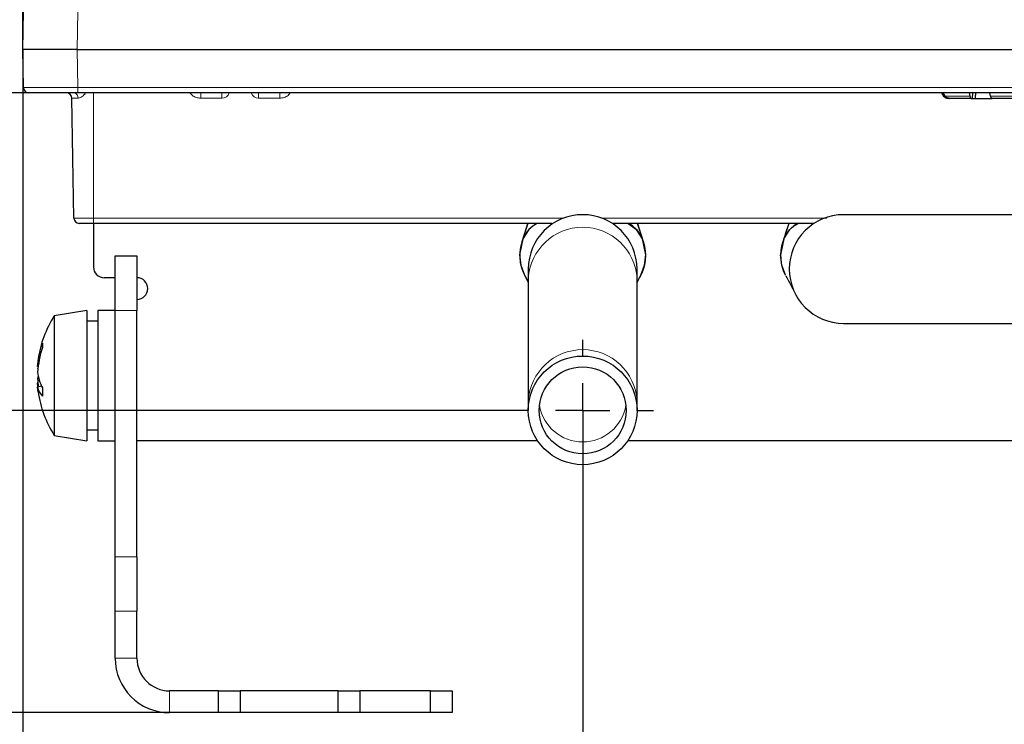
# Paper-space layout 'Blatt3' of a CAD drawing. Header units: millimetres. Extents: x 5 to 418, y 2 to 292.
# Tile 3 of 36: x 147 to 207, y 100 to 143. Entities that reach past the tile are written whole.
import ezdxf

# ---------------------------------------------------------------- set-up
doc = ezdxf.new("R2010")
doc.units = ezdxf.units.MM
doc.layers.add('SLD-0', color=7, linetype='Continuous')
doc.styles.add('SLDTEXTSTYLE0', font='TXT', dxfattribs={"width": 0.605})
doc.dimstyles.new('SLDDIMSTYLE5', dxfattribs={"dimtxt": 3.5, "dimasz": 3.302, "dimexe": 0, "dimexo": 0.0625, "dimgap": 0.875, "dimtad": 1, "dimlfac": 1.5, "dimrnd": 1e-09, "dimzin": 12, "dimdsep": 46, "dimtxsty": 'SLDTEXTSTYLE0', "dimsah": 1, "dimcen": 0.09, "dimadec": 0, "dimazin": 3, "dimtfac": 1, "dimtofl": 0, "dimtmove": 0, "dimatfit": 3, "dimfxl": 1, "dimfrac": 2, "dimtolj": 1, "dimtzin": 12, "dimarcsym": 0})

# ---------------------------------------------------------------- blocks, each defined once
blk = doc.blocks.new('_D_12')
at = {"layer": 'SLD-0', "color": 7}
for p, q in [((146.79, 140.933), (146.79, 271.389)), ((312.79, 140.933), (312.79, 271.389)), ((146.79, 270.389), (312.79, 270.389))]:
    blk.add_line(p, q, dxfattribs=at)
for points in [[(146.79, 270.389), (150.092, 269.881), (150.092, 270.897)], [(312.79, 270.389), (309.488, 270.897), (309.488, 269.881)]]:
    blk.add_solid(points, dxfattribs=at)
at = {"layer": 'SLD-0', "color": 7, "insert": (225.779, 274.901), "char_height": 3.5, "attachment_point": 1, "style": 'SLDTEXTSTYLE0'}
blk.add_mtext('249', dxfattribs=at)
blk = doc.blocks.new('_D_13')
at = {"layer": 'SLD-0', "color": 7}
for p, q in [((150.163, 138.266), (134.476, 138.266)), ((135.476, 138.266), (135.476, 118.8)), ((176.79, 118.8), (134.476, 118.8))]:
    blk.add_line(p, q, dxfattribs=at)
for points in [[(135.476, 138.266), (134.968, 134.964), (135.984, 134.964)], [(135.476, 118.8), (135.984, 122.102), (134.968, 122.102)]]:
    blk.add_solid(points, dxfattribs=at)
at = {"layer": 'SLD-0', "color": 7, "insert": (130.965, 123.854), "char_height": 3.5, "attachment_point": 1, "rotation": 90, "style": 'SLDTEXTSTYLE0'}
blk.add_mtext('29,2', dxfattribs=at)
blk = doc.blocks.new('_D_14')
at = {"layer": 'SLD-0', "color": 7}
for p, q in [((176.79, 118.8), (134.476, 118.8)), ((135.476, 118.8), (135.476, 100.266)), ((167.456, 100.266), (134.476, 100.266))]:
    blk.add_line(p, q, dxfattribs=at)
for points in [[(135.476, 118.8), (134.968, 115.498), (135.984, 115.498)], [(135.476, 100.266), (135.984, 103.568), (134.968, 103.568)]]:
    blk.add_solid(points, dxfattribs=at)
at = {"layer": 'SLD-0', "color": 7, "insert": (130.965, 104.854), "char_height": 3.5, "attachment_point": 1, "rotation": 90, "style": 'SLDTEXTSTYLE0'}
blk.add_mtext('27,8', dxfattribs=at)
blk = doc.blocks.new('_D_15')
at = {"layer": 'SLD-0', "color": 7}
for p, q in [((150.163, 138.266), (121.486, 138.266)), ((122.486, 138.266), (122.486, 100.266)), ((160.123, 100.266), (121.486, 100.266))]:
    blk.add_line(p, q, dxfattribs=at)
for centre, start, end in [((119.801, 116.569), 63.43495, 116.56505), ((119.801, 121.964), 243.43495, 296.56505)]:
    blk.add_arc(centre, 6.006, start, end, dxfattribs=at)
for points in [[(122.486, 138.266), (121.978, 134.964), (122.994, 134.964)], [(122.486, 100.266), (122.994, 103.568), (121.978, 103.568)]]:
    blk.add_solid(points, dxfattribs=at)
at = {"layer": 'SLD-0', "color": 7, "insert": (117.975, 116.593), "char_height": 3.5, "attachment_point": 1, "rotation": 90, "style": 'SLDTEXTSTYLE0'}
blk.add_mtext('57', dxfattribs=at)
blk = doc.blocks.new('_D_16')
at = {"layer": 'SLD-0', "color": 7}
for p, q in [((146.79, 140.933), (146.79, 89.266)), ((181.123, 114.466), (181.123, 89.266)), ((146.79, 90.266), (181.123, 90.266))]:
    blk.add_line(p, q, dxfattribs=at)
for points in [[(146.79, 90.266), (150.092, 89.758), (150.092, 90.774)], [(181.123, 90.266), (177.821, 90.774), (177.821, 89.758)]]:
    blk.add_solid(points, dxfattribs=at)
at = {"layer": 'SLD-0', "color": 7, "insert": (159.278, 94.778), "char_height": 3.5, "attachment_point": 1, "style": 'SLDTEXTSTYLE0'}
blk.add_mtext('51,5', dxfattribs=at)
blk = doc.blocks.new('_D_17')
at = {"layer": 'SLD-0', "color": 7}
for p, q in [((181.123, 118.8), (181.123, 89.266)), ((229.123, 118.8), (229.123, 89.266)), ((181.123, 90.266), (229.123, 90.266))]:
    blk.add_line(p, q, dxfattribs=at)
for centre, start, end in [((207.821, 92.952), 153.43495, 206.56505), ((202.425, 92.952), 333.43495, 26.56505)]:
    blk.add_arc(centre, 6.006, start, end, dxfattribs=at)
for points in [[(181.123, 90.266), (184.425, 89.758), (184.425, 90.774)], [(229.123, 90.266), (225.821, 90.774), (225.821, 89.758)]]:
    blk.add_solid(points, dxfattribs=at)
at = {"layer": 'SLD-0', "color": 7, "insert": (202.45, 94.778), "char_height": 3.5, "attachment_point": 1, "style": 'SLDTEXTSTYLE0'}
blk.add_mtext('72', dxfattribs=at)
blk = doc.blocks.new('_D_19')
at = {"layer": 'SLD-0', "color": 7}
for p, q in [((146.79, 140.933), (146.79, 77.53)), ((229.123, 118.8), (229.123, 77.53)), ((146.79, 78.53), (229.123, 78.53))]:
    blk.add_line(p, q, dxfattribs=at)
for points in [[(146.79, 78.53), (150.092, 78.022), (150.092, 79.038)], [(229.123, 78.53), (225.821, 79.038), (225.821, 78.022)]]:
    blk.add_solid(points, dxfattribs=at)
at = {"layer": 'SLD-0', "color": 7, "insert": (181.941, 83.042), "char_height": 3.5, "attachment_point": 1, "style": 'SLDTEXTSTYLE0'}
blk.add_mtext('123,5', dxfattribs=at)
blk = doc.blocks.new('_D_20')
at = {"layer": 'SLD-0', "color": 7}
for p, q in [((189.779, 258.2), (121.486, 258.2)), ((122.486, 138.266), (122.486, 258.2)), ((147.164, 138.266), (121.486, 138.266))]:
    blk.add_line(p, q, dxfattribs=at)
for points in [[(122.486, 258.2), (121.978, 254.898), (122.994, 254.898)], [(122.486, 138.266), (122.994, 141.568), (121.978, 141.568)]]:
    blk.add_solid(points, dxfattribs=at)
at = {"layer": 'SLD-0', "color": 7, "insert": (117.975, 192.217), "char_height": 3.5, "attachment_point": 1, "rotation": 90, "style": 'SLDTEXTSTYLE0'}
blk.add_mtext('179,9', dxfattribs=at)
blk = doc.blocks.new('SW_CENTERMARKSYMBOL_6')
at = {"layer": 'SLD-0', "color": 0}
for p, q in [((0, 3.333), (0, 4.333)), ((0, 0), (0, 1.667)), ((-3.333, 0), (-4.333, 0)), ((0, 0), (-1.667, 0)), ((0, 0), (0, -1.667)), ((0, 0), (1.667, 0)), ((3.333, 0), (4.333, 0)), ((0, -3.333), (0, -4.333))]:
    blk.add_line(p, q, dxfattribs=at)

psp = doc.layouts.new('Blatt3')

# ---------------------------------------------------------------- linework, layer by layer
at = {"color": 7, "linetype": 'Continuous', "lineweight": 25}
for p, q in [((146.7898, 140.9331), (146.8306, 143.2723)), ((150.1226, 140.9331), (146.7898, 140.9331)), ((146.8306, 138.594), (146.7898, 140.9331)), ((150.1226, 140.9331), (234.1231, 140.9331)), ((150.1635, 138.2665), (147.1639, 138.2665)), ((234.1231, 138.2665), (150.1635, 138.2665)), ((175.7261, 138.2665), (175.7331, 138.2665)), ((203.1235, 138.2665), (203.2573, 138.0753)), ((203.1987, 138.2665), (203.3295, 138.0753)), ((203.3309, 138.0753), (203.2001, 138.2665)), ((204.8262, 138.2665), (204.8678, 138.0753)), ((205.0289, 137.9331), (205.0428, 138.2665)), ((206.1377, 138.0753), (206.0961, 138.2665)), ((149.9237, 130.594), (149.7955, 137.9389)), ((203.5964, 137.9331), (203.5304, 137.9331)), ((203.5978, 137.9331), (203.5964, 137.9331)), ((204.9531, 137.9331), (203.5978, 137.9331)), ((204.9531, 137.9331), (205.0289, 137.9331)), ((205.0342, 137.9331), (205.2014, 137.9331)), ((205.2014, 137.9331), (206.223, 137.9331)), ((208.4215, 137.9331), (206.223, 137.9331)), ((213.1231, 130.7998), (197.1231, 130.7998)), ((151.1231, 130.2665), (150.257, 130.2665)), ((151.1231, 130.2665), (151.1231, 127.5998)), ((178.5318, 130.2665), (151.1231, 130.2665)), ((177.7677, 130.2665), (177.3904, 129.1288)), ((177.8154, 129.8857), (177.4565, 129.3283)), ((177.5484, 129.6037), (177.7682, 130.2665)), ((178.0701, 130.1112), (177.8154, 129.8857)), ((178.3225, 130.2665), (178.0701, 130.1112)), ((179.3145, 130.2665), (179.3136, 130.2665)), ((183.0185, 130.2665), (182.9317, 130.2665)), ((194.5318, 130.2665), (183.7145, 130.2665)), ((184.1761, 130.1112), (183.9238, 130.2664)), ((184.4308, 129.8857), (184.1761, 130.1112)), ((184.7898, 129.3283), (184.4308, 129.8857)), ((184.4781, 130.2665), (184.6979, 129.6037)), ((184.8559, 129.1288), (184.4786, 130.2665)), ((193.7677, 130.2665), (193.3904, 129.1288)), ((193.4565, 129.3283), (193.8154, 129.8857)), ((193.7682, 130.2665), (193.5484, 129.6037)), ((193.8154, 129.8857), (194.0701, 130.1112)), ((194.3225, 130.2664), (194.0701, 130.1112)), ((195.3444, 130.2665), (195.2278, 130.2665)), ((177.4565, 129.3283), (177.2566, 128.344)), ((177.4761, 129.3541), (177.5484, 129.6037)), ((184.6979, 129.6037), (184.7702, 129.3541)), ((184.9897, 128.344), (184.7898, 129.3283)), ((193.4565, 129.3283), (193.2566, 128.344)), ((193.5484, 129.6037), (193.4761, 129.3541)), ((152.4565, 128.2665), (153.7898, 128.2665)), ((152.4565, 124.9331), (152.4565, 128.2665)), ((153.7898, 128.2665), (153.7898, 124.9331)), ((177.2566, 128.344), (177.3263, 127.7136)), ((184.92, 127.7136), (184.9897, 128.344)), ((193.3263, 127.7136), (193.2566, 128.344)), ((177.3263, 127.7136), (177.5585, 127.0891)), ((177.7898, 127.4665), (177.7898, 126.8839)), ((184.4565, 126.8839), (184.4565, 127.4665)), ((184.6878, 127.0891), (184.92, 127.7136)), ((193.5585, 127.0891), (193.3263, 127.7136)), ((152.4565, 126.9331), (151.7898, 126.9331)), ((177.5796, 127.0493), (177.7898, 126.6585)), ((177.7898, 126.8839), (177.7898, 119.3823)), ((184.4565, 126.6585), (184.667, 127.05)), ((184.4565, 119.3823), (184.4565, 126.8839)), ((150.7231, 124.9331), (148.7231, 124.5998)), ((148.7231, 124.5998), (148.7231, 119.1802)), ((150.7231, 124.9331), (150.7231, 119.0208)), ((152.4565, 124.9331), (151.3898, 124.9331)), ((151.3898, 124.9331), (151.3898, 119.0208)), ((152.4565, 109.8135), (152.4565, 124.9331)), ((153.7898, 109.8135), (153.7898, 124.9331)), ((151.3898, 124.2665), (150.7231, 124.2665)), ((197.1231, 124.1331), (213.1231, 124.1331)), ((147.7497, 121.6247), (147.6959, 121.6363)), ((147.6959, 121.4989), (147.7064, 121.6341)), ((147.6979, 121.4292), (147.6959, 121.4296)), ((147.7194, 121.3961), (147.6959, 121.3994)), ((147.7765, 120.7308), (147.6959, 120.7256)), ((147.6989, 120.3941), (147.6959, 120.3936)), ((147.7031, 120.3686), (147.6959, 120.3673)), ((147.6959, 120.3673), (147.7064, 120.2322)), ((147.9419, 120.283), (147.6959, 120.2299)), ((148.7231, 119.1802), (148.7231, 117.2665)), ((150.7231, 119.0208), (150.7231, 116.9331)), ((151.3898, 119.0208), (151.3898, 116.9331)), ((177.7898, 119.3823), (177.7898, 118.7998)), ((184.4565, 118.7998), (184.4565, 119.3823)), ((148.7231, 117.2665), (150.7231, 116.9331)), ((150.7231, 117.5998), (151.3898, 117.5998)), ((151.3898, 116.9331), (152.4565, 116.9331)), ((178.3615, 116.9331), (153.7898, 116.9331)), ((226.3615, 116.9331), (183.8848, 116.9331)), ((152.4565, 106.4801), (152.4565, 109.8135)), ((153.7898, 109.8135), (153.7898, 106.4801)), ((152.4565, 103.5998), (152.4565, 106.4801)), ((153.7898, 103.5998), (153.7898, 106.4801)), ((158.7898, 101.5998), (155.7898, 101.5998)), ((158.7898, 100.2665), (158.7898, 101.5998)), ((158.7898, 101.5998), (160.1231, 101.5998)), ((160.1231, 101.5998), (160.1231, 100.2665)), ((166.1231, 101.5998), (160.1231, 101.5998)), ((166.1231, 100.2665), (166.1231, 101.5998)), ((166.1231, 101.5998), (167.4565, 101.5998)), ((167.4565, 101.5998), (167.4565, 100.2665)), ((171.7898, 101.5998), (167.4565, 101.5998)), ((171.7898, 100.2665), (171.7898, 101.5998)), ((171.7898, 101.5998), (173.1231, 101.5998)), ((173.1231, 101.5998), (173.1231, 100.2665)), ((158.7898, 100.2665), (155.7898, 100.2665)), ((160.1231, 100.2665), (158.7898, 100.2665)), ((166.1231, 100.2665), (160.1231, 100.2665)), ((167.4565, 100.2665), (166.1231, 100.2665)), ((171.7898, 100.2665), (167.4565, 100.2665)), ((173.1231, 100.2665), (171.7898, 100.2665))]:
    psp.add_line(p, q, dxfattribs=at)
at = {"color": 7, "linetype": 'Continuous', "lineweight": 18}
for p, q in [((150.1635, 143.2723), (150.1226, 140.9331)), ((150.1226, 140.9331), (150.1635, 138.594)), ((150.1635, 138.594), (234.1231, 138.594)), ((150.1635, 138.594), (150.1635, 138.2665)), ((151.1231, 138.2665), (151.1231, 130.594)), ((157.7008, 138.2665), (157.7008, 137.9389)), ((158.9966, 138.2665), (158.9966, 137.9389)), ((161.2497, 137.9389), (161.2497, 138.2665)), ((162.5454, 137.9389), (162.5454, 138.2665)), ((150.1782, 137.9389), (149.7955, 137.9389)), ((158.9966, 137.9389), (157.7008, 137.9389)), ((162.5454, 137.9389), (161.2497, 137.9389)), ((203.3295, 138.0753), (203.2573, 138.0753)), ((204.8678, 138.0753), (203.3309, 138.0753)), ((208.6051, 138.0753), (206.1377, 138.0753)), ((149.9237, 130.594), (151.1231, 130.594)), ((151.1231, 130.594), (179.97, 130.594)), ((151.1231, 130.2665), (151.1231, 130.594)), ((182.2763, 130.594), (196.0884, 130.594)), ((153.7898, 124.9331), (152.4565, 124.9331)), ((152.4565, 109.8135), (153.7898, 109.8135)), ((153.7898, 106.4801), (152.4565, 106.4801)), ((153.7898, 103.5998), (152.4565, 103.5998)), ((155.7898, 101.5998), (155.7898, 100.2665))]:
    psp.add_line(p, q, dxfattribs=at)
at = {"color": 7, "linetype": 'Continuous', "lineweight": 25, "flags": 128}
for points in [[(183.9208, 130.2665), (184.4258, 129.885), (184.7702, 129.3541)], [(147.7302, 121.4855), (147.7124, 121.4919), (147.6959, 121.4989)], [(147.6959, 121.3994), (147.7124, 121.3536), (147.7143, 121.3492)], [(147.7282, 120.9331), (147.7124, 120.8456), (147.6959, 120.7256)], [(147.6959, 120.4668), (147.7124, 120.5126), (147.7143, 120.517)], [(147.7152, 120.2341), (147.7124, 120.2629), (147.6959, 120.4668)], [(147.7282, 119.9457), (147.7124, 120.0649), (147.6959, 120.2299)]]:
    psp.add_lwpolyline(points, dxfattribs=at)
at = {"color": 7, "linetype": 'Continuous', "lineweight": 25}
for radius in [3.3333, 2.6667]:
    psp.add_circle((181.1231, 118.7998), radius, dxfattribs=at)
for centre, radius, start, end in [((147.1639, 138.5998), 0.3333, 181, 270), ((149.4622, 137.9331), 0.3333, 1, 90), ((203.5304, 138.2665), 0.3333, 215, 270), ((150.257, 130.5998), 0.3333, 181, 270), ((181.1231, 127.4665), 3.3333, 0, 180), ((197.1231, 127.4665), 3.3333, 90, 270), ((179.8898, 128.2998), 2.6333, 161.650892, 217.110976), ((182.3565, 128.2998), 2.6333, 328.81141, 18.349108), ((195.8898, 128.2998), 2.6333, 161.650892, 207.564256), ((151.7898, 127.5998), 0.6667, 180, 270), ((153.7898, 126.2665), 0.6667, 270, 90), ((154.4919, 120.9331), 6.8354, 147.559613, 171.694381), ((152.1099, 121.2804), 4.4283, 158.302915, 175.390302), ((153.902, 120.6935), 6.2222, 161.676112, 175.879605), ((149.5632, 122.7837), 1.5736, 175.117602, 184.882398), ((150.5515, 121.4926), 2.8772, 187.02691, 207.324398), ((153.7779, 121.1569), 6.0973, 184.05594, 188.634246), ((148.7396, 120.4414), 1.065, 191.456728, 225.659695), ((153.2931, 119.9258), 5.3035, 177.34082, 182.65918), ((154.4919, 120.9331), 6.8354, 188.305619, 212.440387), ((155.7898, 103.5998), 3.3333, 180, 270), ((155.7898, 103.5998), 2, 180, 270)]:
    psp.add_arc(centre, radius, start, end, dxfattribs=at)
at = {"color": 7, "linetype": 'Continuous', "lineweight": 18}
for centre, radius, start, end in [((149.8845, 137.9759), 0.296, 352.820605, 79.01172), ((149.7558, 137.7864), 0.9551, 26.039325, 30.174698), ((158.9966, 138.4056), 0.4667, 270, 342.65166), ((161.2497, 138.4056), 0.4667, 197.34834, 270), ((181.1231, 126.6855), 3.3392, 3.406288, 176.593712), ((181.1231, 119.1839), 3.3392, 3.406288, 176.593712), ((181.1231, 119.5526), 2.6875, 189.649736, 350.350264)]:
    psp.add_arc(centre, radius, start, end, dxfattribs=at)
psp.add_ellipse((150.1644, 138.5998), major_axis=(3.3337, 0.0058), ratio=0.0017445, start_param=3.1416201, end_param=4.7121118, dxfattribs=at)
for points, knots in [([(157.7008, 137.9389), (157.6095, 137.9493), (157.4272, 137.9699), (157.1959, 138.0917), (157.0895, 138.2135), (157.0433, 138.2665)], [0, 0, 0, 0, 0.3621695, 0.722743, 1, 1, 1, 1]), ([(150.614, 138.2057), (150.5874, 138.1841), (150.4892, 138.1045), (150.361, 137.987), (150.2358, 137.9413), (150.188, 137.9394), (150.1782, 137.9389)], [0, 0, 0, 0, 0.18030374, 0.6658463, 0.93103736, 1, 1, 1, 1]), ([(163.1592, 138.2214), (163.1264, 138.1847), (163.0329, 138.0797), (162.8185, 137.9705), (162.6366, 137.9495), (162.5454, 137.9389)], [0, 0, 0, 0, 0.2119135, 0.6050866, 1, 1, 1, 1])]:
    psp.add_open_spline(points, degree=3, knots=knots, dxfattribs=at)
at = {"color": 7, "linetype": 'Continuous', "lineweight": 25}
for points, knots in [([(205.2014, 137.9331), (205.2055, 137.9779), (205.2157, 138.089), (205.2259, 138.2001), (205.2319, 138.2665)], [0, 0, 0, 0, 0.4030791, 1, 1, 1, 1]), ([(203.3295, 138.0753), (203.3534, 138.0468), (203.4013, 137.99), (203.498, 137.9418), (203.5654, 137.9358), (203.5964, 137.9331)], [0, 0, 0, 0, 0.3508054, 0.7021144, 1, 1, 1, 1]), ([(203.5978, 137.9331), (203.5922, 137.9332), (203.5501, 137.9339), (203.4721, 137.9525), (203.3859, 138.0057), (203.3469, 138.055), (203.3309, 138.0753)], [0, 0, 0, 0, 0.0540497, 0.4052018, 0.7563539, 1, 1, 1, 1]), ([(204.8678, 138.0753), (204.8755, 138.0467), (204.8909, 137.9895), (204.9218, 137.9417), (204.9432, 137.9358), (204.9531, 137.9331)], [0, 0, 0, 0, 0.3498558, 0.6999709, 1, 1, 1, 1]), ([(206.223, 137.9331), (206.2208, 137.9333), (206.2067, 137.9341), (206.1809, 137.9546), (206.154, 138.0094), (206.1421, 138.0575), (206.1377, 138.0753)], [0, 0, 0, 0, 0.0645726, 0.4284294, 0.7891973, 1, 1, 1, 1]), ([(179.2278, 130.2665), (179.2163, 130.2665), (179.1614, 130.2665), (178.8621, 130.2665), (178.5414, 130.2665), (178.3225, 130.2665)], [0, 0, 0, 0, 0.07741014, 0.37021578, 1, 1, 1, 1]), ([(183.9238, 130.2665), (183.6414, 130.2665), (183.263, 130.2665), (183.068, 130.2665), (183.0185, 130.2665)], [0, 0, 0, 0, 0.7461277, 1, 1, 1, 1]), ([(195.2278, 130.2665), (195.1786, 130.2665), (194.984, 130.2665), (194.6054, 130.2665), (194.3225, 130.2665)], [0, 0, 0, 0, 0.2525135, 1, 1, 1, 1]), ([(193.5833, 127.0426), (193.6792, 126.8664), (193.8702, 126.5154), (194.0439, 126.1703), (194.1304, 125.9984)], [0, 0, 0, 0, 0.5019598, 1, 1, 1, 1])]:
    psp.add_open_spline(points, degree=3, knots=knots, dxfattribs=at)
for points in [[(178.3255, 130.2665), (178.1438, 130.1518), (177.7803, 129.9224), (177.5775, 129.5435), (177.4761, 129.3541)], [(193.4761, 129.3541), (193.5775, 129.5435), (193.7803, 129.9224), (194.1438, 130.1518), (194.3255, 130.2665)]]:
    psp.add_open_spline(points, degree=3, dxfattribs=at)

# ---------------------------------------------------------------- block references
at = {"layer": 'SLD-0', "color": 7}
psp.add_blockref('SW_CENTERMARKSYMBOL_6', (181.1231, 118.7998), dxfattribs=at)

# ---------------------------------------------------------------- dimensions: what is measured, and where the dimension line sits
for base, p2, picture, middle in [((312.7898, 270.3894), (312.7898, 140.9331), '_D_12', (229.7898, 270.3894)), ((181.1231, 90.2665), (181.1231, 114.4665), '_D_16', (163.9565, 90.2665)), ((229.1231, 78.5298), (229.1231, 118.7998), '_D_19', (187.9565, 78.5298))]:
    dim = psp.add_linear_dim(base=base, p1=(146.7898, 140.9331), p2=p2, dimstyle='SLDDIMSTYLE5', dxfattribs=at)
    dim.commit()
    dim.dimension.update_dxf_attribs({"geometry": picture, "text_midpoint": middle, "dimtype": 160})
for base, p1, p2, picture, middle in [((122.4865, 258.1998), (147.1639, 138.2665), (189.7792, 258.1998), '_D_20', (122.4865, 198.2331)), ((135.4763, 118.7998), (150.1635, 138.2665), (176.7898, 118.7998), '_D_13', (135.4763, 128.5331)), ((135.4763, 100.2665), (176.7898, 118.7998), (167.4565, 100.2665), '_D_14', (135.4763, 109.5331))]:
    dim = psp.add_linear_dim(base=base, p1=p1, p2=p2, angle=90, dimstyle='SLDDIMSTYLE5', dxfattribs=at)
    dim.commit()
    dim.dimension.update_dxf_attribs({"geometry": picture, "text_midpoint": middle, "dimtype": 160})
dim = psp.add_linear_dim(base=(122.4865, 100.2665), p1=(150.1635, 138.2665), p2=(160.1231, 100.2665), angle=90, text='(<>)', dimstyle='SLDDIMSTYLE5', dxfattribs=at)
dim.commit()
dim.dimension.update_dxf_attribs({"geometry": '_D_15', "text_midpoint": (122.4865, 119.2665), "dimtype": 160})
dim = psp.add_linear_dim(base=(229.1231, 90.2665), p1=(181.1231, 118.7998), p2=(229.1231, 118.7998), text='(<>)', dimstyle='SLDDIMSTYLE5', dxfattribs=at)
dim.commit()
dim.dimension.update_dxf_attribs({"geometry": '_D_17', "text_midpoint": (205.1231, 90.2665), "dimtype": 160})

doc.saveas('drawing.dxf')
